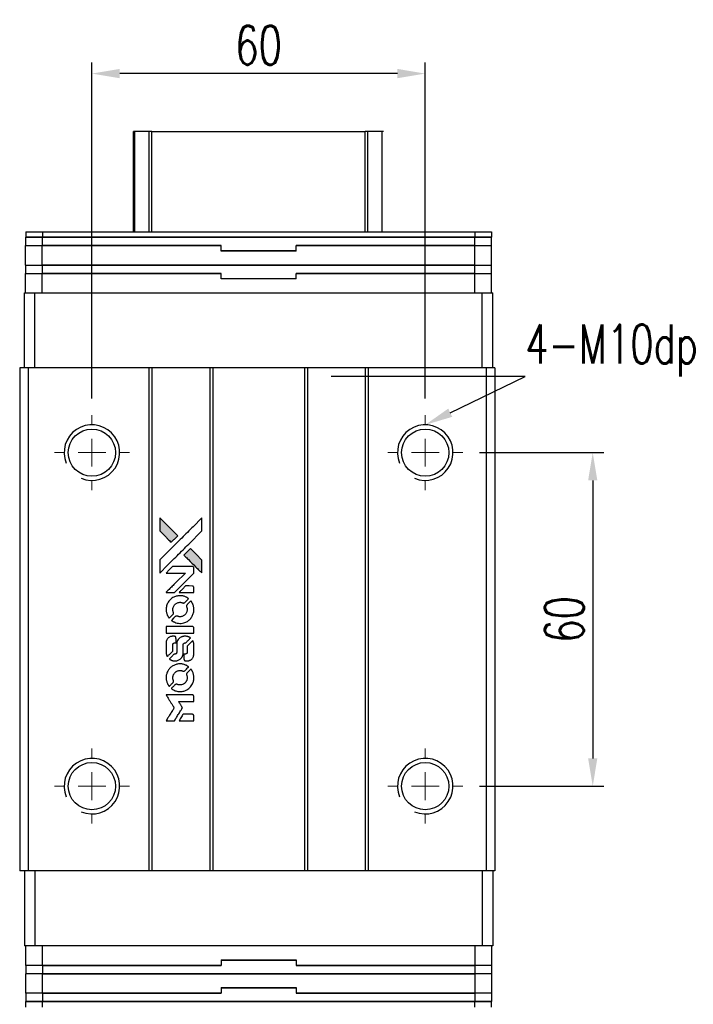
# Model space of a CAD drawing. Header units: millimetres. Extents: x 62 to 521, y -63 to 341.
# Tile 2 of 3: x 97 to 219, y 163 to 341. Entities that reach past the tile are written whole.
import ezdxf
from ezdxf import colors
from ezdxf.entities.mleader import LeaderData, LeaderLine
from ezdxf.math import Vec2, Vec3

# ---------------------------------------------------------------- set-up
doc = ezdxf.new("R2010")
doc.units = ezdxf.units.MM
doc.header["$LTSCALE"] = 0.15
doc.layers.get('0').update_dxf_attribs({"linetype": 'CONTINUOUS'})
doc.layers.get('Defpoints').update_dxf_attribs({"linetype": 'CONTINUOUS'})
doc.layers.add('DIM', color=4, linetype='CONTINUOUS')
doc.styles.add('CHN', font='SIMPLEX.shx', dxfattribs={"width": 0.7, "bigfont": 'CHINESET.shx'})
doc.styles.add('DIM-7', font='SIMPLEX.shx', dxfattribs={"width": 0.7, "bigfont": 'chineset.shx'})
doc.dimstyles.new('CNS', dxfattribs={"dimscale": 2, "dimtxt": 3.5, "dimasz": 2.5, "dimexe": 1, "dimexo": 1.5, "dimgap": 0.09, "dimtad": 0, "dimdsep": 46, "dimtxsty": 'DIM-7', "dimcen": 0.09, "dimclrd": 4, "dimclre": 4, "dimclrt": 4, "dimadec": 0, "dimazin": 0, "dimtfac": 1, "dimtix": 1, "dimtmove": 2, "dimatfit": 3, "dimfxl": 1, "dimtvp": 0.971429, "dimtolj": 1, "dimarcsym": 0})

# ---------------------------------------------------------------- blocks, each defined once
blk = doc.blocks.new('SW_CENTERMARKSYMBOL_0')
at = {"color": 0, "linetype": 'Continuous', "lineweight": 18}
for p, q in [((0, 5), (0, 6.75)), ((0, 0), (0, 2.5)), ((-5, 0), (-6.75, 0)), ((0, 0), (-2.5, 0)), ((0, 0), (0, -2.5)), ((0, 0), (2.5, 0)), ((5, 0), (6.75, 0)), ((0, -5), (0, -6.75))]:
    blk.add_line(p, q, dxfattribs=at)
blk = doc.blocks.new('SW_CENTERMARKSYMBOL_1')
at = {"color": 0, "linetype": 'Continuous', "lineweight": 18}
for p, q in [((0, 5), (0, 6.75)), ((0, 0), (0, 2.5)), ((-5, 0), (-6.75, 0)), ((0, 0), (-2.5, 0)), ((0, 0), (0, -2.5)), ((0, 0), (2.5, 0)), ((5, 0), (6.75, 0)), ((0, -5), (0, -6.75))]:
    blk.add_line(p, q, dxfattribs=at)
blk = doc.blocks.new('SW_CENTERMARKSYMBOL_2')
at = {"color": 0, "linetype": 'Continuous', "lineweight": 18}
for p, q in [((0, 5), (0, 6.75)), ((0, 0), (0, 2.5)), ((-5, 0), (-6.75, 0)), ((0, 0), (-2.5, 0)), ((0, 0), (0, -2.5)), ((0, 0), (2.5, 0)), ((5, 0), (6.75, 0)), ((0, -5), (0, -6.75))]:
    blk.add_line(p, q, dxfattribs=at)
blk = doc.blocks.new('SW_CENTERMARKSYMBOL_3')
at = {"color": 0, "linetype": 'Continuous', "lineweight": 18}
for p, q in [((0, 5), (0, 6.75)), ((0, 0), (0, 2.5)), ((-5, 0), (-6.75, 0)), ((0, 0), (-2.5, 0)), ((0, 0), (0, -2.5)), ((0, 0), (2.5, 0)), ((5, 0), (6.75, 0)), ((0, -5), (0, -6.75))]:
    blk.add_line(p, q, dxfattribs=at)
blk = doc.blocks.new('LOGO2')
at = {"linetype": 'Continuous'}
h = blk.add_hatch(color=22, dxfattribs=at)
h.dxf.hatch_style = 1
h.paths.add_polyline_path([(583.53, 1429.73), (583.53, 1428.55), (583.53, 1427.37), (584.56, 1426.35, 0.000288), (584.95, 1425.96, 0.000479), (585.28, 1425.63, 0.000013), (585.58, 1425.34, 0.197177), (585.59, 1425.34, 0.197497), (585.59, 1425.34, 0.00004), (585.76, 1425.51, 0.000834), (585.95, 1425.7, 0.000506), (586.18, 1425.92), (586.76, 1426.5), (585.15, 1428.12)])
h.paths.add_polyline_path([(589.06, 1424.2), (588.47, 1423.62, 0.000476), (588.25, 1423.39, 0.000789), (588.06, 1423.2, 0.000035), (587.89, 1423.03, 0.19758), (587.89, 1423.03, 0.198396), (587.89, 1423.02, 0.000019), (588.12, 1422.79, 0.000582), (588.38, 1422.53, 0.000351), (588.68, 1422.23, 0.000108), (589.98, 1420.93, 0.000692), (590.64, 1420.28, 0.000077), (591.09, 1419.83, 0.197527), (591.11, 1419.82, 0.410181), (591.12, 1419.83, 0.000493), (591.12, 1420.07, 0.002424), (591.12, 1420.41, 0.000529), (591.12, 1420.98), (591.12, 1422.14), (590.09, 1423.17)])
at = {"color": 22}
for points in [[(584.56, 1426.35, 0.000288), (584.95, 1425.96, 0.000479), (585.28, 1425.63, 0.000013), (585.58, 1425.34, 0.197177), (585.59, 1425.34, 0.197497), (585.59, 1425.34, 0.00004), (585.76, 1425.51, 0.000836), (585.95, 1425.7, 0.000505), (586.18, 1425.92), (586.76, 1426.5), (585.15, 1428.12), (583.53, 1429.73), (583.53, 1428.55), (583.53, 1427.37)], [(584.95, 1421.21, -0.000056), (585.66, 1421.92, -0.000021), (586.65, 1422.91, -0.000021), (587.73, 1423.99, -0.000025), (588.75, 1425), (591.12, 1427.37), (591.12, 1428.54), (591.12, 1429.72), (589.52, 1428.13, 0.000274), (588.76, 1427.37, 0.000123), (587.75, 1426.37, 0.000121), (586.69, 1425.31, 0.000165), (585.73, 1424.35), (583.53, 1422.16), (583.53, 1420.98), (583.53, 1419.8)], [(588.68, 1422.23, 0.000108), (589.98, 1420.93, 0.000692), (590.64, 1420.28, 0.000077), (591.09, 1419.83, 0.197527), (591.11, 1419.82, 0.410182), (591.12, 1419.83, 0.000493), (591.12, 1420.07, 0.002424), (591.12, 1420.41, 0.000529), (591.12, 1420.98), (591.12, 1422.14), (590.09, 1423.17), (589.06, 1424.2), (588.47, 1423.62, 0.000476), (588.25, 1423.39, 0.000789), (588.06, 1423.2, 0.000035), (587.89, 1423.03, 0.19758), (587.89, 1423.03, 0.198396), (587.89, 1423.02, 0.000019), (588.12, 1422.79, 0.000582), (588.38, 1422.53, 0.000351)], [(585.41, 1416.31), (586.17, 1416.31), (587.91, 1418.06), (589.66, 1419.81), (589.66, 1420.29, 0.0008), (589.66, 1420.61, 0.010795), (589.65, 1420.72, 0.030495), (589.64, 1420.78, 0.080372), (589.63, 1420.83, 0.03816), (589.6, 1420.87, 0.041799), (589.57, 1420.91, 0.042486), (589.53, 1420.93, 0.042078), (589.49, 1420.96, 0.099276), (589.43, 1420.97, 0.003302), (589.19, 1420.97, 0.002586), (588.77, 1420.98, 0.000204), (587.64, 1420.97), (585.83, 1420.97), (585.25, 1420.39), (584.66, 1419.81), (586.4, 1419.8), (588.14, 1419.79), (586.42, 1418.08, 0.000253), (585.76, 1417.42, 0.000412), (585.2, 1416.87, 0.000041), (584.7, 1416.36, 0.041338), (584.68, 1416.34), (584.66, 1416.31)], [(588.34, 1416.31), (589.66, 1416.31), (589.66, 1416.8), (589.65, 1417.29), (589.62, 1417.35, 0.03146), (589.6, 1417.37, 0.026444), (589.58, 1417.4, 0.026444), (589.55, 1417.42, 0.031457), (589.53, 1417.44), (589.47, 1417.47), (588.82, 1417.48), (588.17, 1417.48), (587.6, 1416.9, 0.000745), (587.38, 1416.68, 0.001228), (587.19, 1416.49, 0.000087), (587.03, 1416.32, 0.195134), (587.03, 1416.32, 0.412117), (587.03, 1416.31, 0.000048), (587.41, 1416.31, 0.00109), (587.84, 1416.31, 0.000653)], [(584.7, 1412.97, 0.023681), (584.73, 1412.76, 0.022402), (584.78, 1412.55, 0.021929), (584.85, 1412.35, 0.020503), (584.94, 1412.15, 0.013745), (585, 1412.03, 0.009767), (585.07, 1411.9, 0.009658), (585.15, 1411.79, 0.027804), (585.21, 1411.71), (585.23, 1411.69), (585.59, 1412.05, 0.002053), (585.77, 1412.23, 0.006738), (585.88, 1412.35, 0.007826), (585.96, 1412.43, 0.063909), (585.99, 1412.47, 0.061532), (586.01, 1412.54, 0.068674), (586.02, 1412.6, 0.052072), (586, 1412.68, 0.019648), (585.97, 1412.79, -0.018366), (585.93, 1412.92, -0.0288), (585.9, 1413.04, -0.029061), (585.89, 1413.16, -0.019155), (585.89, 1413.29, -0.053809), (585.94, 1413.58, -0.058833), (586.04, 1413.85, -0.058566), (586.2, 1414.09, -0.052525), (586.42, 1414.29, -0.044733), (586.61, 1414.4, -0.040573), (586.82, 1414.49, -0.041123), (587.04, 1414.53, -0.04951), (587.25, 1414.54, -0.017369), (587.34, 1414.53, -0.024255), (587.43, 1414.51, -0.023787), (587.52, 1414.49, -0.015798), (587.61, 1414.45, 0.010631), (587.67, 1414.43, 0.033653), (587.71, 1414.42, 0.037806), (587.76, 1414.41, 0.016307), (587.81, 1414.41, 0.068179), (587.92, 1414.43, 0.095747), (588, 1414.47, 0.033418), (588.11, 1414.57, 0.002133), (588.42, 1414.88, 0.001452), (588.59, 1415.06, 0.012393), (588.67, 1415.14, 0.020479), (588.71, 1415.19, 0.344362), (588.71, 1415.21, 0.074287), (588.66, 1415.25, 0.005454), (588.53, 1415.34, 0.008391), (588.39, 1415.42, 0.017097), (588.27, 1415.48, 0.027375), (588.04, 1415.58, 0.02835), (587.8, 1415.66, 0.027723), (587.54, 1415.7, 0.023913), (587.27, 1415.72, 0.027047), (586.94, 1415.72, 0.031685), (586.64, 1415.67, 0.032425), (586.35, 1415.59, 0.031013), (586.07, 1415.47, 0.037914), (585.73, 1415.27, 0.040153), (585.44, 1415.03, 0.039834), (585.18, 1414.74, 0.036173), (584.97, 1414.4, 0.040752), (584.83, 1414.08, 0.035885), (584.73, 1413.71, 0.035491), (584.68, 1413.34, 0.037615)], [(585.71, 1411.22, 0.018008), (585.82, 1411.15, 0.009842), (585.95, 1411.07, 0.009807), (586.1, 1411, 0.015716), (586.22, 1410.94, 0.048467), (586.66, 1410.8, 0.045841), (587.14, 1410.75, 0.046006), (587.61, 1410.78, 0.049638), (588.06, 1410.9, 0.064819), (588.64, 1411.2, 0.06695), (589.11, 1411.65, 0.066691), (589.45, 1412.2, 0.063505), (589.65, 1412.83, 0.03135), (589.66, 1413, 0.010439), (589.67, 1413.24, 0.010391), (589.66, 1413.47, 0.032408), (589.64, 1413.63, 0.015696), (589.61, 1413.82, 0.018095), (589.56, 1414, 0.018551), (589.5, 1414.17, 0.018352), (589.42, 1414.33, 0.015568), (589.37, 1414.44, 0.009832), (589.29, 1414.56, 0.009795), (589.22, 1414.68, 0.023727), (589.16, 1414.76), (589.13, 1414.79), (588.77, 1414.43, 0.001528), (588.57, 1414.23, 0.010022), (588.47, 1414.12, 0.019586), (588.41, 1414.06, 0.061865), (588.38, 1414.01, 0.055054), (588.35, 1413.93, 0.061607), (588.35, 1413.85, 0.048725), (588.36, 1413.76, 0.020221), (588.39, 1413.64, -0.017722), (588.43, 1413.52, -0.02685), (588.45, 1413.4, -0.02759), (588.46, 1413.29, -0.020233), (588.46, 1413.17, -0.04793), (588.43, 1412.93, -0.048386), (588.35, 1412.7, -0.047866), (588.22, 1412.49, -0.044964), (588.06, 1412.3, -0.04333), (587.87, 1412.15, -0.050921), (587.66, 1412.03, -0.051473), (587.43, 1411.97, -0.0459), (587.19, 1411.94, -0.019014), (587.07, 1411.95, -0.024114), (586.96, 1411.96, -0.025081), (586.86, 1411.99, -0.023892), (586.76, 1412.02, 0.008624), (586.68, 1412.05, 0.026486), (586.62, 1412.06, 0.035074), (586.58, 1412.07, 0.02756), (586.52, 1412.07, 0.087163), (586.44, 1412.06, 0.073291), (586.36, 1412.01, 0.028074), (586.25, 1411.91, 0.002594), (585.99, 1411.66), (585.62, 1411.29)], [(587.17, 1409), (589.65, 1409), (589.65, 1409.49), (589.65, 1409.98), (589.63, 1410.04, 0.071429), (589.59, 1410.08, 0.054799), (589.54, 1410.13, 0.053585), (589.48, 1410.16, 0.060698), (589.42, 1410.17, 0.033975), (589.32, 1410.18), (588.05, 1410.18, 0.000726), (586.82, 1410.18, 0.001084), (585.74, 1410.17), (584.68, 1410.17), (584.68, 1409.58), (584.68, 1409)], [(584.69, 1405.36, 0.018538), (584.7, 1405.28, 0.010695), (584.72, 1405.2, 0.01068), (584.74, 1405.11, 0.017678), (584.76, 1405.03, 0.013849), (584.79, 1404.95, 0.011814), (584.83, 1404.86, 0.004513), (584.86, 1404.78, 0.290035), (584.88, 1404.77, 0.196418), (584.88, 1404.78, 0.000124), (585.03, 1404.92, 0.001477), (585.19, 1405.08, 0.000898), (585.38, 1405.27), (585.88, 1405.77), (585.88, 1406.39, -0.001471), (585.88, 1406.86, -0.028714), (585.89, 1407, -0.097073), (585.92, 1407.08, -0.084199), (585.98, 1407.15, -0.042698), (586.02, 1407.18, -0.053912), (586.07, 1407.21, -0.051004), (586.12, 1407.22, -0.032967), (586.18, 1407.22, 0.00807), (586.21, 1407.22, 0.003023), (586.26, 1407.22, 0.002994), (586.31, 1407.23, 0.003629), (586.35, 1407.23), (586.46, 1407.24), (586.46, 1407.71, 0.001618), (586.46, 1407.94, 0.005206), (586.45, 1408.09, 0.00535), (586.45, 1408.19, 0.060675), (586.44, 1408.24, 0.048484), (586.43, 1408.26, 0.02389), (586.42, 1408.29, 0.022812), (586.4, 1408.31, 0.02462), (586.38, 1408.34, 0.061781), (586.32, 1408.39, 0.080179), (586.25, 1408.41, 0.048561), (586.16, 1408.43, 0.010021), (585.99, 1408.43, 0.016602), (585.77, 1408.42, 0.031409), (585.6, 1408.4, 0.036474), (585.44, 1408.36, 0.03439), (585.29, 1408.29, 0.065928), (585.06, 1408.13, 0.069066), (584.88, 1407.91, 0.065697), (584.75, 1407.64, 0.051559), (584.69, 1407.33, 0.020904), (584.69, 1407.16, 0.000451), (584.68, 1406.34, 0.000419), (584.68, 1405.52, 0.022759)], [(585.33, 1404.27, 0.023289), (585.45, 1404.2, 0.026845), (585.57, 1404.13, 0.026047), (585.7, 1404.09, 0.019751), (585.85, 1404.04, 0.013249), (585.93, 1404.03, 0.025169), (586, 1404.02, 0.016532), (586.08, 1404.01, 0.002937), (586.24, 1404.01, 0.003317), (586.38, 1404.01, 0.011808), (586.47, 1404.02, 0.01777), (586.53, 1404.02, 0.021476), (586.6, 1404.03, 0.04325), (586.86, 1404.12, 0.045753), (587.1, 1404.24, 0.04649), (587.31, 1404.41, 0.047672), (587.49, 1404.61, 0.025315), (587.54, 1404.69, 0.015208), (587.6, 1404.8, 0.01512), (587.65, 1404.91, 0.022488), (587.69, 1405.01, 0.027857), (587.73, 1405.17, 0.034138), (587.75, 1405.32, 0.014286), (587.76, 1405.55, 0.00124), (587.76, 1406.13, -0.00103), (587.76, 1406.49, -0.002552), (587.76, 1406.75, -0.001594), (587.76, 1406.95, -0.047676), (587.77, 1407, -0.085307), (587.8, 1407.09, -0.097789), (587.87, 1407.15, -0.085947), (587.95, 1407.2, -0.051339), (588.07, 1407.22, 0.014634), (588.11, 1407.22, 0.015028), (588.15, 1407.23, 0.014927), (588.18, 1407.24, 0.059415), (588.2, 1407.24, 0.070595), (588.24, 1407.27, 0.00028), (588.66, 1407.69, 0.000111), (589.08, 1408.11, 0.200239), (589.09, 1408.13, 0.268906), (589.09, 1408.14, 0.001866), (588.98, 1408.2, 0.007532), (588.88, 1408.25, 0.017818), (588.81, 1408.29, 0.013256), (588.72, 1408.32, 0.011636), (588.63, 1408.35, 0.011528), (588.54, 1408.38, 0.012303), (588.45, 1408.4, 0.0423), (588.31, 1408.42, 0.013657), (588.1, 1408.42, 0.013857), (587.89, 1408.42, 0.037428), (587.74, 1408.4, 0.014927), (587.64, 1408.37, 0.0122), (587.53, 1408.34, 0.012518), (587.43, 1408.3, 0.023062), (587.36, 1408.27, 0.065961), (587.08, 1408.08, 0.06055), (586.85, 1407.82, 0.059676), (586.68, 1407.51, 0.060497), (586.6, 1407.16, 0.025683), (586.59, 1407.09, 0.001528), (586.59, 1406.87, 0.002124), (586.59, 1406.59, 0.001173), (586.59, 1406.25, -0.000809), (586.58, 1405.65, -0.017164), (586.58, 1405.48, -0.063931), (586.56, 1405.38, -0.108429), (586.52, 1405.31, -0.052941), (586.47, 1405.28, -0.063675), (586.42, 1405.25, -0.050562), (586.36, 1405.24, -0.020337), (586.27, 1405.23, 0.009897), (586.22, 1405.22, 0.016482), (586.17, 1405.22, 0.019019), (586.14, 1405.21, 0.06043), (586.11, 1405.2, 0.076267), (586.06, 1405.16, 0.00054), (585.68, 1404.77, 0.000307), (585.28, 1404.37, 0.142594), (585.26, 1404.34, 0.232419), (585.27, 1404.33, 0.022995), (585.28, 1404.31, 0.024627), (585.31, 1404.29, 0.015407)], [(587.91, 1404.2, 0.065483), (587.94, 1404.15, 0.053271), (587.98, 1404.1, 0.052018), (588.04, 1404.05, 0.0556), (588.1, 1404.02, 0.036839), (588.14, 1404.01, 0.026922), (588.18, 1404.01, 0.016905), (588.25, 1404, 0.004317), (588.35, 1404, 0.016369), (588.56, 1404.01, 0.029936), (588.74, 1404.03, 0.03418), (588.89, 1404.07, 0.031327), (589.04, 1404.14, 0.046935), (589.23, 1404.25, 0.054053), (589.38, 1404.39, 0.053701), (589.5, 1404.56, 0.045364), (589.58, 1404.76, 0.032479), (589.63, 1404.94, 0.03386), (589.65, 1405.12, 0.013578), (589.66, 1405.4, 0.001155), (589.66, 1406.13, 0.000413), (589.65, 1406.75, 0.005008), (589.65, 1406.99, 0.013199), (589.64, 1407.13, 0.033956), (589.63, 1407.22, 0.013909), (589.6, 1407.32, 0.010864), (589.57, 1407.43, 0.010938), (589.54, 1407.53, 0.028702), (589.51, 1407.6), (589.48, 1407.65), (588.97, 1407.15), (588.46, 1406.65), (588.46, 1406.06, -0.001504), (588.46, 1405.81, -0.00328), (588.46, 1405.62, -0.001901), (588.46, 1405.47, -0.061333), (588.45, 1405.43, -0.063621), (588.43, 1405.38, -0.048633), (588.4, 1405.33, -0.046769), (588.35, 1405.29, -0.047961), (588.3, 1405.26, -0.02678), (588.25, 1405.24, -0.050957), (588.22, 1405.23, -0.029398), (588.17, 1405.22, -0.00401), (588.06, 1405.22), (587.89, 1405.21), (587.89, 1404.74, 0.001061), (587.89, 1404.46, 0.009147), (587.89, 1404.33, 0.020721), (587.9, 1404.26, 0.051619)], [(584.7, 1400.71, 0.024131), (584.73, 1400.49, 0.022344), (584.78, 1400.28, 0.021883), (584.86, 1400.06, 0.020884), (584.95, 1399.85, 0.010669), (585.01, 1399.74, 0.010389), (585.08, 1399.62, 0.010913), (585.15, 1399.51, 0.022227), (585.2, 1399.44), (585.23, 1399.41), (585.6, 1399.78, 0.002452), (585.74, 1399.93, 0.003628), (585.87, 1400.06, 0.001662), (585.97, 1400.17, 0.070159), (585.99, 1400.2, 0.047671), (586, 1400.22, 0.018624), (586.01, 1400.25, 0.017921), (586.01, 1400.29, 0.018804), (586.01, 1400.32, 0.018255), (586.02, 1400.37, 0.041312), (586.01, 1400.41, 0.037164), (586, 1400.44, 0.012342), (585.98, 1400.49, -0.015101), (585.94, 1400.62, -0.035998), (585.91, 1400.72, -0.033244), (585.9, 1400.82, -0.011249), (585.9, 1400.97, -0.004059), (585.9, 1401.1, -0.019693), (585.9, 1401.17, -0.027943), (585.91, 1401.22, -0.014411), (585.93, 1401.3, -0.033089), (585.98, 1401.46, -0.033887), (586.06, 1401.62, -0.034021), (586.16, 1401.77, -0.033942), (586.28, 1401.9, -0.02816), (586.42, 1402.01, -0.035032), (586.56, 1402.11, -0.035269), (586.71, 1402.18, -0.029196), (586.87, 1402.23, -0.037862), (587.07, 1402.27, -0.043657), (587.25, 1402.27, -0.043064), (587.44, 1402.24, -0.035184), (587.63, 1402.18, 0.033699), (587.72, 1402.15, 0.052815), (587.8, 1402.14, 0.059167), (587.88, 1402.14, 0.058972), (587.95, 1402.17, 0.059208), (588.01, 1402.2, 0.021125), (588.08, 1402.26, 0.008691), (588.2, 1402.38, 0.000851), (588.47, 1402.66, 0.001873), (588.61, 1402.8, 0.013884), (588.68, 1402.87, 0.022355), (588.71, 1402.92, 0.341453), (588.71, 1402.93, 0.073011), (588.67, 1402.97, 0.004587), (588.54, 1403.06, 0.00748), (588.4, 1403.14, 0.016837), (588.29, 1403.2, 0.028606), (588.03, 1403.31, 0.031352), (587.77, 1403.39, 0.031004), (587.5, 1403.44, 0.0268), (587.21, 1403.45, 0.026698), (586.9, 1403.44, 0.03002), (586.6, 1403.39, 0.030357), (586.32, 1403.31, 0.028554), (586.05, 1403.19, 0.062944), (585.53, 1402.85, 0.062206), (585.12, 1402.39, 0.062448), (584.83, 1401.84, 0.064355), (584.69, 1401.25, 0.017377), (584.69, 1401.13, 0.008369), (584.68, 1400.98, 0.008367), (584.69, 1400.82, 0.01757)], [(585.71, 1398.95, 0.064158), (586.28, 1398.64, 0.06356), (586.92, 1398.49, 0.064004), (587.57, 1398.5, 0.066747), (588.19, 1398.68, 0.04321), (588.58, 1398.89, 0.044737), (588.91, 1399.17, 0.044901), (589.2, 1399.49, 0.044184), (589.42, 1399.87, 0.026293), (589.54, 1400.15, 0.033344), (589.62, 1400.43, 0.033227), (589.66, 1400.71, 0.025815), (589.67, 1401.02, 0.023119), (589.65, 1401.32, 0.031044), (589.6, 1401.58, 0.031337), (589.52, 1401.84, 0.024258), (589.4, 1402.11, 0.015622), (589.35, 1402.2, 0.008495), (589.28, 1402.31, 0.008415), (589.21, 1402.42, 0.020814), (589.16, 1402.49), (589.13, 1402.53), (588.77, 1402.17, 0.002843), (588.5, 1401.9, 0.033917), (588.41, 1401.79, 0.087906), (588.36, 1401.71, 0.073302), (588.35, 1401.61, 0.022047), (588.35, 1401.56, 0.026465), (588.36, 1401.52, 0.022233), (588.37, 1401.47, 0.009985), (588.39, 1401.4, -0.039011), (588.45, 1401.17, -0.044398), (588.46, 1400.95, -0.045096), (588.44, 1400.72, -0.04265), (588.38, 1400.5, -0.071154), (588.21, 1400.19, -0.068827), (587.96, 1399.94, -0.068713), (587.64, 1399.76, -0.070507), (587.3, 1399.68, -0.028605), (587.15, 1399.67, -0.031418), (587.01, 1399.69, -0.031044), (586.86, 1399.72, -0.02668), (586.72, 1399.76, 0.038913), (586.63, 1399.79, 0.043732), (586.55, 1399.8, 0.047754), (586.47, 1399.8, 0.075756), (586.41, 1399.78, 0.07294), (586.37, 1399.76, 0.003456), (586.27, 1399.67, 0.005023), (586.15, 1399.55, 0.002422), (585.99, 1399.39, 0.000819), (585.85, 1399.25, 0.001349), (585.73, 1399.13, 0.0001), (585.62, 1399.02, 0.205335), (585.62, 1399.02, 0.219821), (585.62, 1399.01, 0.002494), (585.65, 1399, 0.007089), (585.67, 1398.98, 0.004494)], [(585.42, 1393.22), (586.17, 1393.22), (586.3, 1393.42, -0.000297), (586.38, 1393.55, -0.000037), (586.55, 1393.82, -0.000043), (586.75, 1394.15, -0.000036), (586.96, 1394.5, 0.000044), (587.17, 1394.84, 0.000063), (587.36, 1395.14, 0.000035), (587.51, 1395.4, 0.0009), (587.55, 1395.47), (587.62, 1395.57), (587.53, 1395.7, 0.001175), (587.49, 1395.78, 0.000208), (587.4, 1395.92, 0.000225), (587.3, 1396.09, 0.000203), (587.19, 1396.26, -0.000711), (587.09, 1396.42, -0.001119), (587, 1396.56, -0.000263), (586.92, 1396.69, -0.04589), (586.91, 1396.7, -0.519312), (586.92, 1396.71, -0.001914), (587.12, 1396.72, -0.003124), (587.46, 1396.72, -0.000285), (588.28, 1396.72), (589.66, 1396.72), (589.66, 1397.2, 0.001727), (589.66, 1397.54, 0.025279), (589.65, 1397.67, 0.073886), (589.63, 1397.74, 0.07426), (589.6, 1397.8, 0.03264), (589.58, 1397.81, 0.01784), (589.56, 1397.83, 0.017712), (589.54, 1397.85, 0.026854), (589.52, 1397.86), (589.47, 1397.89), (587.07, 1397.89), (584.67, 1397.89), (584.68, 1397.87, -0.004595), (584.7, 1397.85, -0.00016), (584.74, 1397.77, -0.000298), (584.8, 1397.69, -0.000208), (584.86, 1397.59, 0.000986), (585.03, 1397.3, 0.00025), (585.32, 1396.84, 0.000268), (585.63, 1396.35, 0.000436), (585.9, 1395.93, -0.002932), (585.98, 1395.79, -0.004718), (586.06, 1395.67, -0.001113), (586.12, 1395.57, -0.227179), (586.12, 1395.55, -0.045982), (586.11, 1395.54, -0.000145), (586.03, 1395.4, -0.000825), (585.93, 1395.24, -0.000517), (585.81, 1395.06, 0.000056), (585.42, 1394.42, 0.000289), (585.2, 1394.07, 0.000481), (585.04, 1393.81, 0.000418), (584.87, 1393.54), (584.67, 1393.22)], [(588.34, 1393.22), (589.66, 1393.22), (589.66, 1393.7, 0.000842), (589.66, 1394, 0.010591), (589.66, 1394.12, 0.028995), (589.65, 1394.18, 0.069543), (589.64, 1394.23, 0.051063), (589.61, 1394.27, 0.039932), (589.57, 1394.31, 0.039414), (589.53, 1394.35, 0.045845), (589.49, 1394.37, 0.094811), (589.44, 1394.39, 0.007124), (589.31, 1394.39, 0.004713), (589.09, 1394.39, 0.000534), (588.59, 1394.39), (587.73, 1394.39), (587.65, 1394.27, 0.000828), (587.44, 1393.92, 0.000879), (587.22, 1393.57, 0.000048), (587.02, 1393.23, 0.137596), (587.01, 1393.22, 0.413028), (587.02, 1393.22, 0.000016), (587.4, 1393.22, 0.000623), (587.83, 1393.22, 0.000374)]]:
    blk.add_lwpolyline(points, format="xyb", close=True, dxfattribs=at)
blk = doc.blocks.new('*D253')
at = {"color": 7, "lineweight": -2}
for p, q in [((180.17, 262.71), (202.57, 262.71)), ((200.57, 257.71), (200.57, 207.71)), ((180.17, 202.71), (202.57, 202.71))]:
    blk.add_line(p, q, dxfattribs=at)
at = {"color": 7}
for points in [[(199.74, 257.71), (201.4, 257.71), (200.57, 262.71)], [(199.74, 207.71), (201.4, 207.71), (200.57, 202.71)]]:
    blk.add_solid(points, dxfattribs=at)
at = {"layer": 'Defpoints', "color": 0}
for p in [(177.17, 262.71), (177.17, 202.71), (200.57, 202.71)]:
    blk.add_point(p, dxfattribs=at)
at = {"color": 7, "insert": (195.47, 232.71), "char_height": 7, "attachment_point": 5, "rotation": 90, "style": 'DIM-7'}
blk.add_mtext('\\A1;60', dxfattribs=at)
blk = doc.blocks.new('*D254')
at = {"color": 7, "lineweight": -2}
for p, q in [((110.42, 272.46), (110.42, 332.9)), ((170.42, 272.46), (170.42, 332.9)), ((165.42, 330.9), (115.42, 330.9))]:
    blk.add_line(p, q, dxfattribs=at)
at = {"color": 7}
for points in [[(115.42, 331.74), (115.42, 330.07), (110.42, 330.9)], [(165.42, 331.74), (165.42, 330.07), (170.42, 330.9)]]:
    blk.add_solid(points, dxfattribs=at)
at = {"layer": 'Defpoints', "color": 0}
for p in [(110.42, 330.9), (110.42, 269.46), (170.42, 269.46)]:
    blk.add_point(p, dxfattribs=at)
at = {"color": 7, "insert": (140.42, 336), "char_height": 7, "attachment_point": 5, "style": 'DIM-7'}
blk.add_mtext('\\A1;60', dxfattribs=at)

msp = doc.modelspace()

# ---------------------------------------------------------------- linework, layer by layer
at = {"color": 7, "linetype": 'Continuous', "lineweight": 25}
for p, q in [((117.919, 302.459), (117.919, 320.455)), ((118.158, 302.459), (118.158, 320.455)), ((120.734, 302.459), (120.734, 320.455)), ((121.229, 320.455), (159.609, 320.455)), ((121.229, 302.459), (121.229, 320.455)), ((159.609, 302.459), (159.609, 320.455)), ((160.103, 302.459), (160.103, 320.455)), ((162.679, 302.459), (162.679, 320.455)), ((98.519, 302.459), (98.519, 301.459)), ((98.519, 302.459), (101.519, 302.459)), ((98.519, 301.459), (101.519, 301.459)), ((98.519, 299.959), (98.519, 301.459)), ((101.519, 301.459), (98.519, 301.459)), ((101.519, 302.459), (101.519, 301.459)), ((101.519, 302.459), (179.319, 302.459)), ((101.519, 301.459), (179.319, 301.459)), ((101.519, 299.959), (101.519, 301.459)), ((179.319, 301.459), (101.519, 301.459)), ((179.319, 302.459), (179.319, 301.459)), ((179.319, 302.459), (182.319, 302.459)), ((179.319, 301.459), (182.319, 301.459)), ((179.319, 299.959), (179.319, 301.459)), ((182.319, 301.459), (179.319, 301.459)), ((182.319, 302.459), (182.319, 301.459)), ((182.319, 299.959), (182.319, 301.459)), ((98.494, 296.459), (98.494, 299.959)), ((98.494, 299.959), (101.494, 299.959)), ((101.494, 296.459), (101.494, 299.959)), ((101.494, 299.959), (133.669, 299.959)), ((133.669, 299.959), (101.519, 299.959)), ((133.669, 299.059), (133.669, 299.959)), ((133.669, 298.959), (133.669, 299.959)), ((147.169, 299.059), (147.169, 299.959)), ((147.169, 299.959), (179.344, 299.959)), ((179.319, 299.959), (147.169, 299.959)), ((147.169, 298.959), (147.169, 299.959)), ((179.344, 296.459), (179.344, 299.959)), ((179.344, 299.959), (182.344, 299.959)), ((182.344, 296.459), (182.344, 299.959)), ((133.669, 299.059), (147.169, 299.059)), ((147.169, 298.959), (133.669, 298.959)), ((98.494, 296.459), (101.494, 296.459)), ((98.519, 294.959), (98.519, 296.459)), ((101.494, 296.459), (179.344, 296.459)), ((101.519, 294.959), (101.519, 296.459)), ((179.319, 296.459), (101.519, 296.459)), ((179.319, 294.959), (179.319, 296.459)), ((179.344, 296.459), (182.344, 296.459)), ((182.319, 294.959), (182.319, 296.459)), ((98.494, 291.459), (98.494, 294.959)), ((98.494, 294.959), (101.494, 294.959)), ((101.494, 291.459), (101.494, 294.959)), ((101.494, 294.959), (133.669, 294.959)), ((133.669, 294.959), (101.519, 294.959)), ((133.669, 294.059), (133.669, 294.959)), ((133.669, 293.959), (133.669, 294.959)), ((133.669, 294.059), (147.169, 294.059)), ((147.169, 294.059), (147.169, 294.959)), ((147.169, 294.959), (179.344, 294.959)), ((179.319, 294.959), (147.169, 294.959)), ((147.169, 293.959), (147.169, 294.959)), ((179.344, 291.459), (179.344, 294.959)), ((179.344, 294.959), (182.344, 294.959)), ((182.344, 291.459), (182.344, 294.959)), ((147.169, 293.959), (133.669, 293.959)), ((98.269, 277.959), (98.269, 291.459)), ((98.269, 291.459), (100.169, 291.459)), ((100.169, 277.959), (100.169, 291.459)), ((100.169, 291.459), (180.669, 291.459)), ((180.669, 277.959), (180.669, 291.459)), ((180.669, 291.459), (182.569, 291.459)), ((182.569, 277.959), (182.569, 291.459)), ((97.419, 277.959), (97.419, 187.459)), ((98.969, 277.959), (97.419, 277.959)), ((98.969, 277.959), (98.969, 187.459)), ((120.669, 277.959), (98.969, 277.959)), ((120.669, 277.959), (120.669, 187.459)), ((121.219, 277.959), (120.669, 277.959)), ((121.219, 277.959), (121.219, 187.459)), ((131.619, 277.959), (121.219, 277.959)), ((131.619, 277.959), (131.619, 187.459)), ((132.169, 277.959), (131.619, 277.959)), ((132.169, 277.959), (132.169, 187.459)), ((148.669, 277.959), (132.169, 277.959)), ((148.669, 277.959), (148.669, 187.459)), ((149.219, 277.959), (148.669, 277.959)), ((149.219, 277.959), (149.219, 187.459)), ((159.619, 277.959), (149.219, 277.959)), ((159.619, 277.959), (159.619, 187.459)), ((160.169, 277.959), (159.619, 277.959)), ((160.169, 277.959), (160.169, 187.459)), ((181.369, 277.959), (160.169, 277.959)), ((181.369, 277.959), (181.369, 187.459)), ((182.919, 277.959), (181.369, 277.959)), ((182.919, 277.959), (182.919, 187.459)), ((98.969, 187.459), (97.419, 187.459)), ((98.269, 187.459), (98.269, 173.959)), ((120.669, 187.459), (98.969, 187.459)), ((100.169, 187.459), (100.169, 173.959)), ((121.219, 187.459), (120.669, 187.459)), ((131.619, 187.459), (121.219, 187.459)), ((132.169, 187.459), (131.619, 187.459)), ((148.669, 187.459), (132.169, 187.459)), ((149.219, 187.459), (148.669, 187.459)), ((159.619, 187.459), (149.219, 187.459)), ((160.169, 187.459), (159.619, 187.459)), ((181.369, 187.459), (160.169, 187.459)), ((180.669, 187.459), (180.669, 173.959)), ((182.919, 187.459), (181.369, 187.459)), ((182.569, 187.459), (182.569, 173.959)), ((100.169, 173.959), (98.269, 173.959)), ((98.494, 173.959), (98.494, 170.459)), ((180.669, 173.959), (100.169, 173.959)), ((101.494, 173.959), (101.494, 170.459)), ((179.344, 173.959), (179.344, 170.459)), ((182.569, 173.959), (180.669, 173.959)), ((182.344, 173.959), (182.344, 170.459)), ((101.494, 170.459), (98.494, 170.459)), ((98.519, 170.459), (98.519, 168.959)), ((133.669, 170.459), (101.494, 170.459)), ((101.519, 170.459), (101.519, 168.959)), ((101.519, 170.459), (133.669, 170.459)), ((133.669, 171.459), (133.669, 170.459)), ((133.669, 171.459), (147.169, 171.459)), ((133.669, 171.359), (133.669, 170.459)), ((147.169, 171.359), (133.669, 171.359)), ((147.169, 171.459), (147.169, 170.459)), ((147.169, 171.359), (147.169, 170.459)), ((179.344, 170.459), (147.169, 170.459)), ((147.169, 170.459), (179.319, 170.459)), ((179.319, 170.459), (179.319, 168.959)), ((182.344, 170.459), (179.344, 170.459)), ((182.319, 170.459), (182.319, 168.959)), ((98.494, 168.959), (98.494, 165.459)), ((101.494, 168.959), (98.494, 168.959)), ((101.494, 168.959), (101.494, 165.459)), ((179.344, 168.959), (101.494, 168.959)), ((101.519, 168.959), (179.319, 168.959)), ((179.344, 168.959), (179.344, 165.459)), ((182.344, 168.959), (179.344, 168.959)), ((182.344, 168.959), (182.344, 165.459)), ((101.494, 165.459), (98.494, 165.459)), ((98.519, 165.459), (98.519, 163.959)), ((133.669, 165.459), (101.494, 165.459)), ((101.519, 165.459), (101.519, 163.959)), ((101.519, 165.459), (133.669, 165.459)), ((133.669, 166.459), (133.669, 165.459)), ((133.669, 166.459), (147.169, 166.459)), ((133.669, 166.359), (133.669, 165.459)), ((147.169, 166.359), (133.669, 166.359)), ((147.169, 166.459), (147.169, 165.459)), ((147.169, 166.359), (147.169, 165.459)), ((179.344, 165.459), (147.169, 165.459)), ((147.169, 165.459), (179.319, 165.459)), ((179.319, 165.459), (179.319, 163.959)), ((182.344, 165.459), (179.344, 165.459)), ((182.319, 165.459), (182.319, 163.959)), ((98.519, 162.959), (98.519, 163.959)), ((101.519, 163.959), (98.519, 163.959)), ((98.519, 163.959), (101.519, 163.959)), ((101.519, 162.959), (101.519, 163.959)), ((179.319, 163.959), (101.519, 163.959)), ((101.519, 163.959), (179.319, 163.959)), ((179.319, 162.959), (179.319, 163.959)), ((182.319, 163.959), (179.319, 163.959)), ((179.319, 163.959), (182.319, 163.959)), ((182.319, 162.959), (182.319, 163.959))]:
    msp.add_line(p, q, dxfattribs=at)
for centre in [(110.419, 262.709), (170.419, 262.709), (110.419, 202.709), (170.419, 202.709)]:
    msp.add_circle(centre, 4.25, dxfattribs=at)
for centre in [(110.419, 262.709), (170.419, 262.709), (110.419, 202.709), (170.419, 202.709)]:
    msp.add_arc(centre, 5, 247.5, 202.5)
for points, knots in [([(118.158, 320.455), (118.096, 320.455), (118.031, 320.455), (117.941, 320.455), (117.919, 320.455), (117.919, 320.455)], [0, 0, 0, 0, 0.5, 0.5, 1, 1, 1, 1]), ([(120.734, 320.455), (120.687, 320.455), (120.593, 320.455), (120.304, 320.455), (120.108, 320.455), (119.636, 320.455), (119.361, 320.455), (118.774, 320.455), (118.464, 320.455), (118.158, 320.455)], [0, 0, 0, 0, 0.25, 0.25, 0.5, 0.5, 0.75, 0.75, 1, 1, 1, 1]), ([(121.229, 320.455), (121.174, 320.455), (121.116, 320.455), (121.004, 320.455), (120.95, 320.455), (120.856, 320.455), (120.817, 320.455), (120.76, 320.455), (120.742, 320.455), (120.734, 320.455)], [0, 0, 0, 0, 0.25, 0.25, 0.5, 0.5, 0.75, 0.75, 1, 1, 1, 1]), ([(160.103, 320.455), (160.095, 320.455), (160.077, 320.455), (160.02, 320.455), (159.981, 320.455), (159.888, 320.455), (159.833, 320.455), (159.721, 320.455), (159.663, 320.455), (159.609, 320.455)], [0, 0, 0, 0, 0.25, 0.25, 0.5, 0.5, 0.75, 0.75, 1, 1, 1, 1]), ([(162.679, 320.455), (162.374, 320.455), (162.063, 320.455), (161.476, 320.455), (161.201, 320.455), (160.729, 320.455), (160.534, 320.455), (160.244, 320.455), (160.15, 320.455), (160.103, 320.455)], [0, 0, 0, 0, 0.25, 0.25, 0.5, 0.5, 0.75, 0.75, 1, 1, 1, 1]), ([(162.919, 320.455), (162.919, 320.455), (162.896, 320.455), (162.806, 320.455), (162.741, 320.455), (162.679, 320.455)], [0, 0, 0, 0, 0.5, 0.5, 1, 1, 1, 1])]:
    msp.add_open_spline(points, degree=3, knots=knots, dxfattribs=at)

# ---------------------------------------------------------------- block references
at = {"color": 7, "linetype": 'Continuous', "lineweight": 0}
for name, p in [('SW_CENTERMARKSYMBOL_0', (110.419, 262.709)), ('SW_CENTERMARKSYMBOL_2', (170.419, 262.709)), ('SW_CENTERMARKSYMBOL_1', (110.419, 202.709)), ('SW_CENTERMARKSYMBOL_3', (170.419, 202.709))]:
    msp.add_blockref(name, p, dxfattribs=at)
at = {"layer": 'DIM'}
msp.add_blockref('LOGO2', (-460.9, -1178.756), dxfattribs=at)

# ---------------------------------------------------------------- dimensions: what is measured, and where the dimension line sits
at = {"color": 0}
dim = msp.add_linear_dim(base=(110.419, 330.904), p1=(170.419, 269.459), p2=(110.419, 269.459), dimstyle='CNS', override={"dimgap": 0.8, "dimtad": 1, "dimclrd": 7, "dimclre": 7, "dimclrt": 7, "dimadec": 2, "dimazin": 2, "dimtmove": 1}, dxfattribs=at)
dim.commit()
dim.dimension.update_dxf_attribs({"geometry": '*D254', "text_midpoint": (140.419, 336.004)})
dim = msp.add_linear_dim(base=(200.569, 202.709), p1=(177.169, 262.709), p2=(177.169, 202.709), angle=90, dimstyle='CNS', override={"dimscale": 2, "dimgap": 0.8, "dimtad": 1, "dimclrd": 7, "dimclre": 7, "dimclrt": 7, "dimadec": 2, "dimazin": 2, "dimtmove": 1}, dxfattribs=at)
dim.commit()
dim.dimension.update_dxf_attribs({"geometry": '*D253', "text_midpoint": (195.469, 232.709)})

# ---------------------------------------------------------------- leaders
ml = msp.add_multileader_mtext('Standard', dxfattribs=at)
ml.set_content('4-M10dp15', style='CHN')
ml.set_leader_properties()
ml.build(insert=Vec2(0, 0))
ml.multileader.update_dxf_attribs({"text_left_attachment_type": 6, "text_right_attachment_type": 6, "dogleg_length": 0, "arrow_head_size": 5, "scale": 2})
ctx = ml.context
ctx.base_point, ctx.scale, ctx.char_height, ctx.arrow_head_size, ctx.landing_gap_size, ctx.plane_origin = Vec3(188.417, 276.423), 2, 7, 5, 0, Vec3(84.944, 277.709)
ctx.left_attachment, ctx.right_attachment = 6, 6
notes = []
notes.append((ctx, [(0, (1, 1, 0), (188.417, 276.423), (1, 0), 0, [(0, [(170.419, 267.709)], 0, [])])]))
ctx.mtext.insert, ctx.mtext.flow_direction = Vec3(188.417, 285.757), 5
for ctx, leaders in notes:
    for number, flags, end, landing, length, lines in leaders:
        leader = LeaderData()
        leader.index, (leader.has_last_leader_line, leader.has_dogleg_vector, leader.attachment_direction) = number, flags
        leader.last_leader_point, leader.dogleg_vector, leader.dogleg_length = Vec3(end), Vec3(landing), length
        for number, points, colour, breaks in lines:
            line = LeaderLine()
            line.index, line.vertices, line.color, line.breaks = number, Vec3.list(points), colors.encode_raw_color(colour), breaks
            leader.lines.append(line)
        ctx.leaders.append(leader)

doc.saveas('drawing.dxf')
